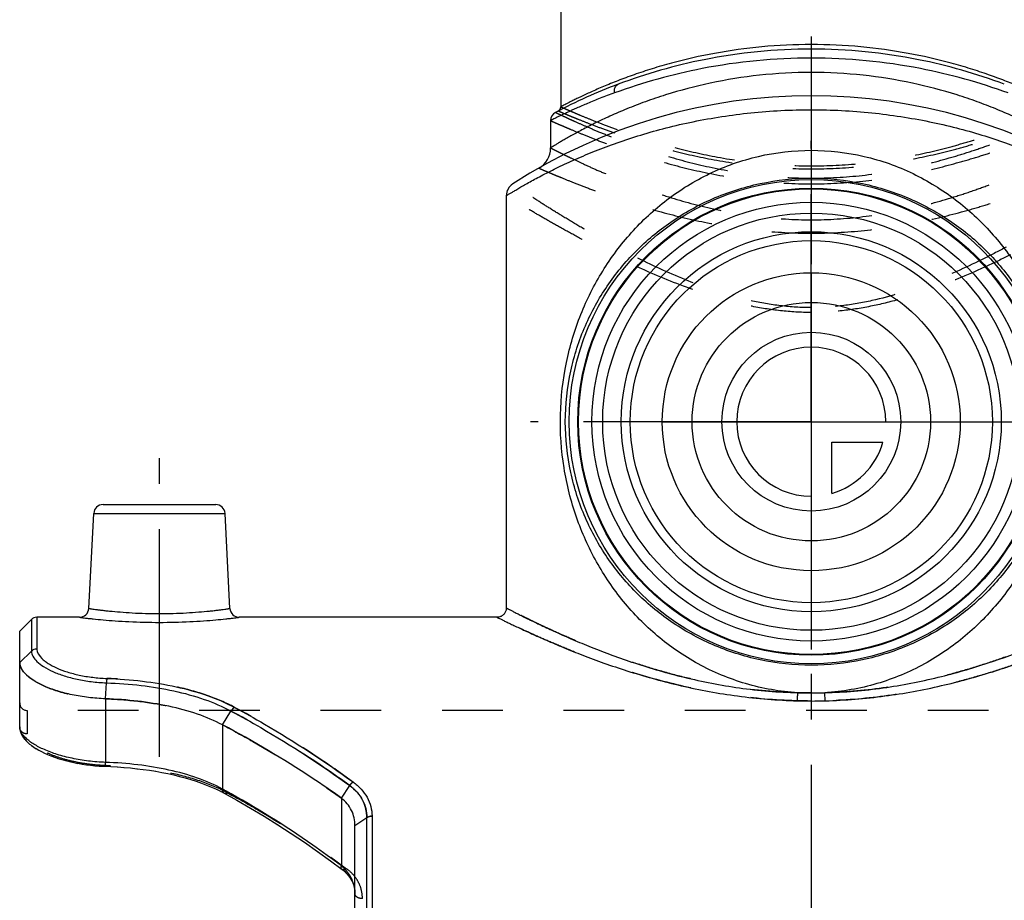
# Model space of a CAD drawing. Header units: millimetres. Extents: x 0 to 1000, y 0 to 1000.
# Tile 2 of 5: x 415 to 521, y 423 to 518. Entities that reach past the tile are written whole.
import ezdxf

# ---------------------------------------------------------------- set-up
doc = ezdxf.new("R2010")
doc.units = ezdxf.units.MM
doc.header["$LTSCALE"] = 65.185185
doc.linetypes.add('CENTER', pattern=[0.6, 0.375, -0.075, 0.075, -0.075])
doc.linetypes.add('HIDDEN', pattern=[0.2, 0.1, -0.1])
for name, color, linetype in [('ACHSEN_S', 7, 'CONTINUOUS'), ('FASEN', 7, 'CONTINUOUS'), ('FLAECHEN', 7, 'CONTINUOUS'), ('KOERPER', 7, 'CONTINUOUS'), ('KONST.EL_MIT_GEO', 7, 'CONTINUOUS'), ('KURVEN', 7, 'CONTINUOUS')]:
    doc.layers.add(name, color=color, linetype=linetype)

msp = doc.modelspace()

# ---------------------------------------------------------------- linework, layer by layer
at = {"layer": 'ACHSEN_S', "color": 40, "linetype": 'CENTER'}
msp.add_line((500, 633.35), (500, 366.65), dxfattribs=at)
at = {"layer": 'FASEN', "color": 7, "linetype": 'Continuous'}
for p, q in [((415, 452.15), (416.27, 453.42)), ((415, 448.81), (415, 452.15))]:
    msp.add_line(p, q, dxfattribs=at)
for radius in [25, 23.56]:
    msp.add_circle((500, 474.65), radius, dxfattribs=at)
at = {"layer": 'FASEN', "color": 8, "linetype": 'HIDDEN'}
for points, knots in [([(415, 448.81), (415, 448.59), (415.16, 448.08), (415.71, 447.42), (416.57, 446.79), (417.7, 446.21), (419.08, 445.7), (420.66, 445.29), (422.4, 445.01), (423.6, 444.92), (424.22, 444.9)], [0, 0, 0, 0, 0.063749, 0.14288, 0.242483, 0.363082, 0.502909, 0.658499, 0.825757, 1, 1, 1, 1]), ([(424.22, 444.9), (425.37, 444.86), (427.66, 444.69), (430.97, 444.17), (434.03, 443.34), (435.93, 442.55), (436.79, 442.09)], [0, 0, 0, 0, 0.267892, 0.528406, 0.774142, 1, 1, 1, 1]), ([(436.79, 442.09), (437.88, 441.52), (442.26, 439.12), (446.47, 436.42), (449.54, 434.24)], [0, 0, 0, 0, 0.246362, 1, 1, 1, 1])]:
    msp.add_open_spline(points, degree=3, knots=knots, dxfattribs=at)
at = {"layer": 'FASEN', "color": 7, "linetype": 'Continuous'}
for points, knots in [([(424.22, 444.9), (423.6, 444.92), (422.4, 445.01), (420.67, 445.29), (419.09, 445.7), (417.7, 446.2), (416.57, 446.79), (415.72, 447.42), (415.16, 448.08), (415, 448.59), (415, 448.81)], [0, 0, 0, 0, 0.173461, 0.340764, 0.496596, 0.636501, 0.757259, 0.856993, 0.936198, 1, 1, 1, 1]), ([(436.79, 442.09), (435.92, 442.55), (434.03, 443.34), (430.96, 444.17), (427.65, 444.69), (425.37, 444.86), (424.22, 444.9)], [0, 0, 0, 0, 0.226552, 0.472248, 0.732768, 1, 1, 1, 1]), ([(449.54, 434.24), (448.5, 434.97), (444.39, 437.8), (440.09, 440.36), (436.79, 442.09)], [0, 0, 0, 0, 0.253526, 1, 1, 1, 1]), ([(451, 431.29), (451, 431.84), (450.75, 432.99), (449.99, 433.88), (449.54, 434.24)], [0, 0, 0, 0, 0.4882, 1, 1, 1, 1])]:
    msp.add_open_spline(points, degree=3, knots=knots, dxfattribs=at)
at = {"layer": 'FLAECHEN', "color": 7, "linetype": 'Continuous'}
for p, q in [((472, 506.98), (472, 504.05)), ((467.25, 498.92), (467.25, 454.65))]:
    msp.add_line(p, q, dxfattribs=at)
msp.add_circle((500, 474.65), 19.44, dxfattribs=at)
at = {"layer": 'KOERPER', "color": 40, "linetype": 'CENTER'}
for p, q in [((500, 474.65), (500, 504.81)), ((500, 474.65), (469.84, 474.65)), ((500, 474.65), (530.16, 474.65)), ((500, 474.65), (500, 444.49)), ((430, 438.65), (430, 470.75))]:
    msp.add_line(p, q, dxfattribs=at)
at = {"layer": 'KOERPER', "color": 7, "linetype": 'Continuous'}
for p, q in [((421.42, 453.65), (416.83, 453.65)), ((466.25, 453.65), (438.58, 453.65))]:
    msp.add_line(p, q, dxfattribs=at)
at = {"layer": 'KOERPER', "color": 8, "linetype": 'HIDDEN'}
msp.add_line((584.2, 443.65), (415.8, 443.65), dxfattribs=at)
at = {"layer": 'KOERPER', "color": 7, "linetype": 'Continuous'}
for radius in [26, 25.08]:
    msp.add_circle((500, 474.65), radius, dxfattribs=at)
at = {"layer": 'KONST.EL_MIT_GEO', "color": 7, "linetype": 'Continuous'}
for p, q in [((473.1, 564.15), (473.1, 508.47)), ((423.95, 465.75), (436.05, 465.75)), ((422.42, 454.6), (422.95, 464.8)), ((422.95, 464.8), (437.05, 464.8)), ((437.58, 454.6), (437.05, 464.8)), ((416.83, 453.65), (416.83, 450.24)), ((416.27, 453.42), (416.27, 450.01)), ((415, 448.81), (416.27, 450.01)), ((415, 441.88), (415, 448.81)), ((424.22, 444.9), (424.31, 446.61)), ((424.22, 444.9), (424.22, 438.07)), ((436.79, 442.09), (437.68, 443.58)), ((436.79, 442.09), (436.79, 435.2)), ((415.29, 440.9), (415.41, 440.72)), ((415.41, 440.72), (415.55, 440.54)), ((415.54, 440.55), (415.71, 440.37)), ((415.7, 440.38), (415.88, 440.2)), ((415.87, 440.21), (416.07, 440.03)), ((416.06, 440.04), (416.29, 439.87)), ((416.28, 439.87), (416.52, 439.7)), ((416.51, 439.71), (416.78, 439.54)), ((416.76, 439.55), (417.05, 439.38)), ((417.04, 439.39), (417.35, 439.22)), ((417.34, 439.23), (417.67, 439.07)), ((417.65, 439.07), (418, 438.92)), ((417.99, 438.92), (418.36, 438.77)), ((418.34, 438.78), (418.73, 438.63)), ((418.72, 438.64), (419.12, 438.5)), ((419.11, 438.5), (419.53, 438.37)), ((419.51, 438.38), (419.95, 438.26)), ((419.93, 438.26), (420.38, 438.15)), ((420.36, 438.15), (420.81, 438.05)), ((420.8, 438.06), (421.26, 437.96)), ((421.25, 437.97), (421.72, 437.89)), ((421.7, 437.89), (422.17, 437.82)), ((422.16, 437.82), (422.63, 437.76)), ((422.61, 437.76), (423.09, 437.71)), ((423.07, 437.71), (423.54, 437.68)), ((423.53, 437.68), (423.99, 437.65)), ((423.98, 437.65), (424.78, 437.62)), ((449.54, 434.24), (450.44, 435.58)), ((449.54, 434.24), (449.54, 426.95)), ((451, 431.29), (452.27, 432.15)), ((452.27, 411.08), (452.27, 432.15)), ((452.83, 432.32), (452.83, 411.08)), ((451, 401.3), (451, 431.29))]:
    msp.add_line(p, q, dxfattribs=at)
at = {"layer": 'KONST.EL_MIT_GEO', "color": 8, "linetype": 'HIDDEN'}
for p, q in [((415.8, 443.65), (415.8, 441.12)), ((415, 441.81), (415, 441.81)), ((424.25, 437.73), (424.28, 437.72)), ((424.25, 437.73), (424.28, 437.72)), ((424.77, 437.62), (424.78, 437.62)), ((425.48, 437.58), (425.49, 437.58)), ((426.18, 437.53), (426.2, 437.53)), ((426.88, 437.47), (426.9, 437.47)), ((427.57, 437.4), (427.59, 437.39)), ((428.25, 437.31), (428.27, 437.31)), ((428.93, 437.22), (428.95, 437.22)), ((429.6, 437.11), (429.61, 437.11)), ((430.25, 436.99), (430.27, 436.99)), ((430.9, 436.87), (430.92, 436.86)), ((431.54, 436.73), (431.55, 436.72)), ((432.16, 436.57), (432.17, 436.57)), ((432.77, 436.41), (432.78, 436.41)), ((433.36, 436.24), (433.38, 436.23)), ((433.94, 436.05), (433.96, 436.04)), ((434.51, 435.85), (434.52, 435.85)), ((435.06, 435.64), (435.07, 435.64)), ((435.6, 435.42), (435.61, 435.41)), ((436.11, 435.19), (436.13, 435.18)), ((436.61, 434.94), (436.62, 434.94)), ((438.31, 434.01), (438.32, 434.01)), ((439.78, 433.17), (439.79, 433.16)), ((441.24, 432.29), (441.25, 432.29)), ((442.69, 431.39), (442.7, 431.38)), ((452.83, 432.3), (452.83, 432.32)), ((444.13, 430.46), (444.14, 430.45)), ((445.56, 429.5), (445.57, 429.49)), ((446.97, 428.52), (446.98, 428.51)), ((448.36, 427.51), (448.37, 427.5)), ((449.68, 426.53), (449.69, 426.52)), ((449.85, 426.39), (449.86, 426.38)), ((450.01, 426.23), (450.02, 426.22)), ((450.17, 426.07), (450.18, 426.06)), ((450.31, 425.9), (450.32, 425.89)), ((450.44, 425.73), (450.45, 425.72)), ((450.56, 425.54), (450.57, 425.53)), ((450.67, 425.35), (450.67, 425.34)), ((450.76, 425.15), (450.76, 425.14)), ((450.84, 424.95), (450.84, 424.94)), ((450.9, 424.74), (450.9, 424.73)), ((450.95, 424.52), (450.95, 424.51)), ((450.98, 424.3), (450.98, 424.28)), ((451, 424.07), (451, 424.05)), ((451.8, 411.09), (451.8, 423.44))]:
    msp.add_line(p, q, dxfattribs=at)
at = {"layer": 'KONST.EL_MIT_GEO', "color": 7, "linetype": 'Continuous'}
for points in [[(467.25, 454.65), (467.25, 454.58), (467.24, 454.5), (467.22, 454.42), (467.2, 454.35), (467.18, 454.27), (467.14, 454.2), (467.1, 454.13), (467.06, 454.06), (467.01, 454), (466.95, 453.94), (466.89, 453.88), (466.83, 453.83), (466.76, 453.79), (466.69, 453.75), (466.61, 453.72), (466.54, 453.69), (466.46, 453.67), (466.38, 453.66), (466.3, 453.65), (466.25, 453.65)], [(415, 441.88), (415, 441.8), (415.02, 441.62), (415.06, 441.44), (415.12, 441.25), (415.2, 441.07)], [(415, 441.81), (415.02, 441.63), (415.06, 441.45), (415.12, 441.26), (415.19, 441.08), (415.3, 440.89)], [(424.78, 437.62), (425.49, 437.58), (426.2, 437.53), (426.9, 437.47), (427.59, 437.39), (428.27, 437.31), (428.95, 437.22), (429.61, 437.11), (430.27, 436.99), (430.92, 436.86), (431.55, 436.72), (432.17, 436.57), (432.78, 436.41), (433.38, 436.23), (433.96, 436.04), (434.52, 435.85), (435.07, 435.64), (435.61, 435.41), (436.13, 435.18), (436.62, 434.94), (436.97, 434.75)], [(436.97, 434.75), (438.32, 434.01), (439.79, 433.16), (441.25, 432.29), (442.7, 431.38), (444.14, 430.45), (445.57, 429.49), (446.98, 428.51), (448.37, 427.5), (449.62, 426.57)], [(449.62, 426.57), (449.69, 426.52), (449.86, 426.38), (450.02, 426.22), (450.18, 426.06), (450.32, 425.89), (450.45, 425.72), (450.57, 425.53), (450.67, 425.34), (450.76, 425.14), (450.84, 424.94), (450.9, 424.73), (450.95, 424.51), (450.98, 424.28), (451, 424.05), (451, 423.95)]]:
    msp.add_lwpolyline(points, dxfattribs=at)
for radius in [22.4, 20.4]:
    msp.add_circle((500, 474.65), radius, dxfattribs=at)
for centre, radius, start, end in [((500, 455.65), 59, 110.5711, 117.7437), ((500, 450.65), 59, 57.0793, 122.9207), ((473, 506.98), 1, 117.7438, 179.9999), ((472.6, 508.47), 0.5, 297.4195, 0.0002), ((469.5, 504.05), 2.5, 299.7314, 0), ((468.75, 498.92), 1.5, 122.9208, 180), ((423.95, 464.75), 1, 90, 177), ((436.05, 464.75), 1, 3, 90), ((416.83, 452.85), 0.8, 90, 135), ((421.42, 454.65), 1, 269.9992, 357.0002), ((438.58, 454.65), 1, 182.9998, 270.0008), ((500.01, 581.18), 135.64, 269.3825, 269.9965), ((499.99, 581.18), 135.64, 270.0034, 270.6175), ((500, 503.48), 58.81, 268.537, 269.9965), ((500, 503.47), 58.81, 270.0035, 271.4631), ((392.35, 353.25), 93.22, 61.2986, 61.5287), ((446.85, 423.61), 4.29, 46.1921, 51.2279)]:
    msp.add_arc(centre, radius, start, end, dxfattribs=at)
at = {"layer": 'KONST.EL_MIT_GEO', "color": 8, "linetype": 'HIDDEN'}
for centre, radius, start, end in [((415.8, 444.45), 0.8, 180, 270), ((429.43, 419.96), 16.81, 61.873, 62.9797), ((447.02, 423.95), 3.98, 359.9991, 1.8891)]:
    msp.add_arc(centre, radius, start, end, dxfattribs=at)
at = {"layer": 'KONST.EL_MIT_GEO', "color": 7, "linetype": 'Continuous'}
for points, knots in [([(526.9, 508.47), (526.9, 508.47), (526.88, 508.47), (526.86, 508.49), (526.82, 508.51), (526.76, 508.54), (526.69, 508.58), (526.55, 508.65), (526.35, 508.75), (526.05, 508.9), (525.7, 509.09), (525.28, 509.29), (524.6, 509.62), (523.62, 510.08), (522.27, 510.66), (520.72, 511.29), (518.98, 511.93), (517.06, 512.57), (514.2, 513.4), (510.28, 514.29), (505.26, 514.99), (500, 515.23), (494.74, 514.99), (489.72, 514.29), (485.8, 513.4), (482.94, 512.57), (481.02, 511.93), (479.28, 511.29), (477.73, 510.66), (476.38, 510.08), (475.4, 509.62), (474.72, 509.29), (474.3, 509.09), (473.95, 508.9), (473.65, 508.75), (473.45, 508.65), (473.31, 508.58), (473.24, 508.54), (473.18, 508.51), (473.14, 508.49), (473.12, 508.47), (473.1, 508.47), (473.1, 508.47)], [0, 0, 0, 0, 0.000169, 0.000676, 0.001518, 0.002695, 0.004205, 0.006045, 0.010702, 0.016635, 0.023806, 0.032174, 0.041692, 0.063989, 0.090312, 0.120289, 0.15357, 0.189831, 0.228766, 0.313413, 0.404882, 0.5, 0.595119, 0.686587, 0.771234, 0.810169, 0.84643, 0.879711, 0.909688, 0.936011, 0.958308, 0.967826, 0.976194, 0.983365, 0.989298, 0.993955, 0.995795, 0.997305, 0.998482, 0.999324, 0.999831, 1, 1, 1, 1]), ([(500, 514.67), (496.14, 514.67), (489.07, 513.96), (482.26, 512.01), (479.27, 510.89)], [0, 0, 0, 0, 0.54697, 1, 1, 1, 1]), ([(520.72, 510.89), (517.73, 512.01), (510.93, 513.96), (503.86, 514.67), (500, 514.67)], [0, 0, 0, 0, 0.453079, 1, 1, 1, 1]), ([(500, 513.7), (496.08, 513.7), (488.88, 513), (481.93, 511.06), (478.87, 509.95)], [0, 0, 0, 0, 0.546147, 1, 1, 1, 1]), ([(521.13, 509.95), (518.07, 511.06), (511.12, 513), (503.92, 513.7), (500, 513.7)], [0, 0, 0, 0, 0.453853, 1, 1, 1, 1]), ([(500, 512.15), (498.14, 512.15), (494.5, 511.95), (489.26, 511.11), (485.19, 510.04), (482.22, 509.04), (480.23, 508.27), (478.43, 507.49), (476.82, 506.74), (475.61, 506.12), (474.76, 505.66), (474.2, 505.35), (473.7, 505.07), (473.26, 504.82), (472.89, 504.6), (472.58, 504.41), (472.36, 504.28), (472.22, 504.19), (472.15, 504.14), (472.09, 504.11), (472.04, 504.08), (472.02, 504.06), (472, 504.06), (472, 504.05)], [0, 0, 0, 0, 0.188711, 0.370182, 0.538349, 0.615906, 0.688341, 0.755069, 0.815446, 0.868752, 0.892503, 0.914174, 0.933655, 0.950832, 0.965594, 0.977838, 0.98747, 0.991281, 0.99441, 0.996851, 0.998599, 0.999649, 1, 1, 1, 1]), ([(528, 504.05), (528, 504.06), (527.98, 504.06), (527.96, 504.08), (527.91, 504.11), (527.85, 504.14), (527.78, 504.19), (527.64, 504.28), (527.42, 504.41), (527.11, 504.6), (526.74, 504.82), (526.3, 505.07), (525.8, 505.35), (525.24, 505.66), (524.39, 506.12), (523.18, 506.74), (521.57, 507.49), (519.77, 508.27), (517.78, 509.04), (514.81, 510.04), (510.74, 511.11), (505.5, 511.95), (501.86, 512.15), (500, 512.15)], [0, 0, 0, 0, 0.000351, 0.001401, 0.003149, 0.00559, 0.00872, 0.01253, 0.022162, 0.034406, 0.049168, 0.066345, 0.085826, 0.107498, 0.131248, 0.184554, 0.244932, 0.31166, 0.384095, 0.461652, 0.629818, 0.81129, 1, 1, 1, 1]), ([(478.87, 509.95), (478.85, 510.05), (478.84, 510.26), (478.91, 510.54), (479.05, 510.76), (479.19, 510.86), (479.27, 510.89)], [0, 0, 0, 0, 0.283377, 0.544674, 0.780928, 1, 1, 1, 1]), ([(478.87, 509.95), (478.35, 509.77), (477.38, 509.4), (476.02, 508.85), (474.85, 508.34), (473.99, 507.95), (473.4, 507.67), (473.04, 507.5), (472.73, 507.35), (472.48, 507.22), (472.3, 507.13), (472.18, 507.08), (472.12, 507.04), (472.07, 507.02), (472.03, 507), (472.01, 506.99), (472, 506.98), (472, 506.98)], [0, 0, 0, 0, 0.219394, 0.415948, 0.587592, 0.732163, 0.793619, 0.847504, 0.893574, 0.931605, 0.961401, 0.97316, 0.982804, 0.990319, 0.995694, 0.998923, 1, 1, 1, 1]), ([(467.25, 498.92), (467.25, 498.92), (467.26, 498.92), (467.27, 498.93), (467.3, 498.95), (467.35, 498.98), (467.42, 499.02), (467.51, 499.08), (467.67, 499.18), (467.93, 499.33), (468.29, 499.54), (468.72, 499.8), (469.23, 500.09), (469.82, 500.42), (470.47, 500.78), (471.47, 501.3), (472.88, 502.01), (474.76, 502.88), (476.87, 503.76), (479.2, 504.64), (481.73, 505.47), (484.46, 506.23), (488.37, 507.13), (493.57, 507.93), (497.83, 508.15), (500, 508.15)], [0, 0, 0, 0, 0.00035, 0.000787, 0.001398, 0.003142, 0.005578, 0.0087, 0.012503, 0.022112, 0.034326, 0.049053, 0.066187, 0.08562, 0.10724, 0.130936, 0.184131, 0.244409, 0.311058, 0.38345, 0.461004, 0.54316, 0.629334, 0.811036, 1, 1, 1, 1]), ([(500, 508.15), (502.17, 508.15), (506.43, 507.93), (511.63, 507.13), (515.54, 506.23), (518.27, 505.47), (520.8, 504.64), (523.13, 503.76), (525.24, 502.88), (527.12, 502.01), (528.53, 501.3), (529.53, 500.78), (530.18, 500.42), (530.77, 500.09), (531.28, 499.8), (531.71, 499.54), (532.07, 499.33), (532.33, 499.18), (532.49, 499.08), (532.58, 499.02), (532.65, 498.98), (532.7, 498.95), (532.73, 498.93), (532.74, 498.92), (532.75, 498.92), (532.75, 498.92)], [0, 0, 0, 0, 0.188964, 0.370666, 0.45684, 0.538996, 0.61655, 0.688942, 0.755592, 0.815869, 0.869064, 0.89276, 0.91438, 0.933813, 0.950947, 0.965674, 0.977888, 0.987497, 0.9913, 0.994422, 0.996858, 0.998602, 0.999213, 0.99965, 1, 1, 1, 1]), ([(498.55, 445.55), (496.65, 445.66), (492.94, 446.31), (487.82, 448.45), (483.39, 451.5), (479.72, 455.25), (476.79, 459.56), (474.62, 464.41), (473.27, 469.74), (472.89, 475.37), (473.53, 480.95), (475.09, 486.17), (477.46, 490.88), (480.57, 495.06), (484.44, 498.64), (489.05, 501.49), (494.32, 503.36), (498.1, 503.79), (500, 503.79)], [0, 0, 0, 0, 0.065696, 0.129468, 0.190998, 0.250909, 0.310373, 0.370919, 0.434121, 0.500007, 0.565404, 0.627822, 0.687936, 0.74738, 0.807607, 0.869675, 0.93401, 1, 1, 1, 1]), ([(500, 503.79), (501.9, 503.79), (505.68, 503.36), (510.95, 501.49), (515.56, 498.64), (519.43, 495.06), (522.54, 490.88), (524.91, 486.17), (526.47, 480.95), (527.11, 475.37), (526.73, 469.74), (525.38, 464.41), (523.21, 459.56), (520.28, 455.25), (516.61, 451.5), (512.18, 448.45), (507.06, 446.31), (503.35, 445.66), (501.45, 445.55)], [0, 0, 0, 0, 0.06599, 0.130325, 0.192393, 0.25262, 0.312064, 0.372178, 0.434596, 0.499993, 0.565879, 0.629081, 0.689627, 0.749091, 0.809002, 0.870532, 0.934304, 1, 1, 1, 1]), ([(500, 448.5), (498.15, 448.5), (494.51, 448.89), (489.39, 450.53), (484.88, 453.04), (481.06, 456.23), (477.96, 460.01), (475.56, 464.35), (473.97, 469.29), (473.39, 474.65), (473.97, 480.01), (475.56, 484.95), (477.96, 489.29), (481.06, 493.07), (484.88, 496.26), (489.39, 498.77), (494.51, 500.41), (498.15, 500.8), (500, 500.8)], [0, 0, 0, 0, 0.067179, 0.132266, 0.194414, 0.254053, 0.312447, 0.371481, 0.433586, 0.5, 0.566413, 0.628519, 0.687553, 0.745947, 0.805586, 0.867734, 0.932821, 1, 1, 1, 1]), ([(500, 500.8), (501.85, 500.8), (505.49, 500.41), (510.61, 498.77), (515.12, 496.26), (518.94, 493.07), (522.04, 489.29), (524.44, 484.95), (526.03, 480.01), (526.61, 474.65), (526.03, 469.29), (524.44, 464.35), (522.04, 460.01), (518.94, 456.23), (515.12, 453.04), (510.61, 450.53), (505.49, 448.89), (501.85, 448.5), (500, 448.5)], [0, 0, 0, 0, 0.067179, 0.132266, 0.194414, 0.254053, 0.312447, 0.371481, 0.433587, 0.5, 0.566413, 0.628519, 0.687553, 0.745947, 0.805586, 0.867734, 0.932821, 1, 1, 1, 1]), ([(467.25, 454.65), (467.25, 454.65), (467.27, 454.64), (467.29, 454.63), (467.34, 454.6), (467.41, 454.57), (467.5, 454.52), (467.65, 454.44), (467.89, 454.32), (468.23, 454.15), (468.65, 453.94), (469.13, 453.69), (469.92, 453.31), (471.06, 452.76), (472.62, 452.03), (474.41, 451.24), (476.43, 450.41), (478.65, 449.56), (481.95, 448.4), (486.49, 447.09), (492.35, 445.95), (496.45, 445.6), (498.55, 445.55)], [0, 0, 0, 0, 0.000332, 0.001327, 0.002983, 0.005298, 0.00827, 0.011892, 0.021068, 0.032776, 0.04695, 0.063518, 0.082398, 0.126737, 0.179228, 0.239117, 0.305671, 0.378196, 0.456047, 0.625262, 0.808446, 1, 1, 1, 1]), ([(501.45, 445.55), (503.55, 445.6), (507.65, 445.95), (513.51, 447.09), (518.81, 448.62), (522.79, 450.08), (525.59, 451.24), (527.38, 452.03), (528.94, 452.76), (530.25, 453.38), (531.17, 453.84), (531.77, 454.15), (532.11, 454.32), (532.38, 454.46), (532.55, 454.55), (532.66, 454.6), (532.71, 454.63), (532.74, 454.64), (532.75, 454.65)], [0, 0, 0, 0, 0.191556, 0.374742, 0.54396, 0.69432, 0.760875, 0.820766, 0.873258, 0.917599, 0.953047, 0.967222, 0.97893, 0.988107, 0.994701, 0.997017, 0.998673, 1, 1, 1, 1]), ([(421.42, 453.65), (421.43, 453.65), (421.49, 453.64), (421.61, 453.63), (421.82, 453.6), (422.1, 453.57), (422.47, 453.52), (423.09, 453.46), (424.02, 453.36), (425.31, 453.26), (427.32, 453.14), (430, 453.08), (432.68, 453.14), (434.69, 453.26), (435.98, 453.36), (436.91, 453.46), (437.53, 453.52), (437.9, 453.57), (438.18, 453.6), (438.39, 453.63), (438.51, 453.64), (438.57, 453.65), (438.58, 453.65)], [0, 0, 0, 0, 0.002454, 0.009786, 0.021912, 0.038692, 0.059938, 0.085417, 0.147959, 0.223779, 0.309935, 0.5, 0.690066, 0.776221, 0.852041, 0.914583, 0.940063, 0.961308, 0.978089, 0.990214, 0.997546, 1, 1, 1, 1]), ([(422.42, 454.6), (422.42, 454.6), (422.43, 454.6), (422.46, 454.59), (422.5, 454.59), (422.57, 454.58), (422.65, 454.56), (422.79, 454.54), (423.01, 454.51), (423.33, 454.47), (423.71, 454.42), (424.15, 454.37), (424.85, 454.3), (425.83, 454.21), (427.13, 454.12), (428.53, 454.06), (430, 454.03), (431.47, 454.06), (432.87, 454.12), (434.17, 454.21), (435.15, 454.3), (435.85, 454.37), (436.29, 454.42), (436.67, 454.47), (436.99, 454.51), (437.21, 454.54), (437.35, 454.56), (437.43, 454.58), (437.5, 454.59), (437.54, 454.59), (437.57, 454.6), (437.58, 454.6), (437.58, 454.6)], [0, 0, 0, 0, 0.000607, 0.002422, 0.005442, 0.00966, 0.015064, 0.021639, 0.038233, 0.05927, 0.084538, 0.113788, 0.146734, 0.222429, 0.308769, 0.402491, 0.5, 0.597509, 0.691231, 0.777571, 0.853266, 0.886212, 0.915462, 0.94073, 0.961767, 0.978361, 0.984936, 0.99034, 0.994558, 0.997578, 0.999393, 1, 1, 1, 1]), ([(466.25, 453.65), (466.25, 453.65), (466.27, 453.64), (466.3, 453.63), (466.35, 453.6), (466.45, 453.55), (466.64, 453.46), (466.92, 453.32), (467.27, 453.15), (467.71, 452.94), (468.21, 452.7), (469.03, 452.31), (470.22, 451.77), (471.84, 451.05), (473.7, 450.27), (475.78, 449.44), (478.08, 448.6), (481.49, 447.47), (486.16, 446.19), (492.16, 445.08), (496.36, 444.74), (498.5, 444.68)], [0, 0, 0, 0, 0.000334, 0.001335, 0.003003, 0.005334, 0.011971, 0.021206, 0.032987, 0.047247, 0.063911, 0.082896, 0.127459, 0.18018, 0.240284, 0.307021, 0.379678, 0.457593, 0.626678, 0.809323, 1, 1, 1, 1]), ([(501.5, 444.68), (503.64, 444.74), (507.84, 445.08), (513.84, 446.19), (519.3, 447.69), (523.4, 449.12), (526.3, 450.27), (528.16, 451.05), (529.78, 451.77), (531.14, 452.39), (532.1, 452.85), (532.73, 453.15), (533.08, 453.32), (533.36, 453.46), (533.56, 453.56), (533.68, 453.62), (533.74, 453.64), (533.75, 453.65)], [0, 0, 0, 0, 0.190679, 0.373326, 0.542413, 0.69297, 0.759707, 0.819813, 0.872535, 0.9171, 0.95275, 0.967011, 0.978792, 0.988028, 0.994665, 0.998664, 1, 1, 1, 1]), ([(416.27, 450.01), (416.26, 449.83), (416.4, 449.4), (416.88, 448.83), (417.61, 448.29), (418.59, 447.78), (419.8, 447.33), (421.19, 446.97), (422.71, 446.71), (423.77, 446.63), (424.31, 446.61)], [0, 0, 0, 0, 0.061381, 0.138777, 0.237368, 0.357706, 0.497911, 0.654642, 0.82363, 1, 1, 1, 1]), ([(416.83, 450.24), (416.73, 450.24), (416.52, 450.2), (416.34, 450.08), (416.27, 450.01)], [0, 0, 0, 0, 0.503263, 1, 1, 1, 1]), ([(416.83, 450.24), (416.84, 449.85), (417.19, 449.36), (417.7, 448.94), (418.21, 448.58), (419.01, 448.17), (420.14, 447.75), (421.43, 447.41), (422.86, 447.18), (423.85, 447.1), (424.36, 447.08)], [0, 0, 0, 0, 0.135768, 0.182341, 0.23443, 0.354832, 0.495323, 0.652642, 0.822521, 1, 1, 1, 1]), ([(424.36, 447.08), (424.35, 447.02), (424.33, 446.86), (424.32, 446.71), (424.31, 446.61)], [0, 0, 0, 0, 0.411976, 1, 1, 1, 1]), ([(424.31, 446.61), (425.56, 446.57), (427.99, 446.39), (431.51, 445.82), (434.76, 444.93), (436.77, 444.08), (437.68, 443.58)], [0, 0, 0, 0, 0.269691, 0.529476, 0.773961, 1, 1, 1, 1]), ([(424.36, 447.08), (425.63, 447.04), (428.13, 446.85), (431.75, 446.26), (435.08, 445.35), (437.14, 444.48), (438.08, 443.97)], [0, 0, 0, 0, 0.270013, 0.529924, 0.77429, 1, 1, 1, 1]), ([(498.5, 444.68), (498.51, 444.81), (498.53, 445.09), (498.54, 445.38), (498.55, 445.55)], [0, 0, 0, 0, 0.423598, 1, 1, 1, 1]), ([(501.5, 444.68), (501.49, 444.81), (501.47, 445.09), (501.46, 445.38), (501.45, 445.55)], [0, 0, 0, 0, 0.423592, 1, 1, 1, 1]), ([(438.08, 443.97), (438.04, 443.96), (437.88, 443.85), (437.76, 443.71), (437.68, 443.58)], [0, 0, 0, 0, 0.228115, 1, 1, 1, 1]), ([(437.68, 443.58), (438.76, 443.01), (443.15, 440.56), (447.36, 437.81), (450.44, 435.58)], [0, 0, 0, 0, 0.243874, 1, 1, 1, 1]), ([(438.08, 443.97), (439.15, 443.4), (443.53, 440.95), (447.72, 438.19), (450.79, 435.97)], [0, 0, 0, 0, 0.243793, 1, 1, 1, 1]), ([(424.22, 438.07), (423.6, 438.09), (422.4, 438.19), (420.66, 438.47), (419.08, 438.88), (417.7, 439.39), (416.71, 439.89), (416.07, 440.32), (415.45, 440.83), (415, 441.41), (415, 441.88)], [0, 0, 0, 0, 0.176313, 0.345599, 0.503134, 0.644555, 0.766198, 0.818824, 0.865765, 1, 1, 1, 1]), ([(436.79, 435.2), (435.92, 435.67), (434.03, 436.48), (430.97, 437.32), (427.66, 437.86), (425.38, 438.03), (424.22, 438.07)], [0, 0, 0, 0, 0.227303, 0.472103, 0.731379, 1, 1, 1, 1]), ([(424.25, 437.64), (424.25, 437.64), (424.24, 437.65), (424.23, 437.67), (424.23, 437.71), (424.22, 437.79), (424.22, 437.91), (424.22, 438.01), (424.22, 438.07)], [0, 0, 0, 0, 0.024352, 0.077902, 0.162892, 0.278459, 0.593419, 1, 1, 1, 1]), ([(450.44, 435.58), (450.46, 435.62), (450.51, 435.72), (450.63, 435.85), (450.74, 435.93), (450.79, 435.97)], [0, 0, 0, 0, 0.260563, 0.643025, 1, 1, 1, 1]), ([(450.44, 435.58), (450.72, 435.37), (451.25, 434.9), (451.84, 434.05), (452.19, 433.12), (452.27, 432.47), (452.27, 432.15)], [0, 0, 0, 0, 0.266453, 0.517692, 0.759791, 1, 1, 1, 1]), ([(450.79, 435.97), (451.1, 435.74), (451.67, 435.25), (452.33, 434.35), (452.73, 433.36), (452.83, 432.67), (452.83, 432.32)], [0, 0, 0, 0, 0.267596, 0.519248, 0.760944, 1, 1, 1, 1]), ([(436.97, 434.75), (436.91, 434.79), (436.8, 434.93), (436.78, 435.1), (436.79, 435.2)], [0, 0, 0, 0, 0.444278, 1, 1, 1, 1]), ([(449.54, 426.95), (448.52, 427.72), (444.53, 430.63), (440.34, 433.25), (437.12, 435.02)], [0, 0, 0, 0, 0.25669, 1, 1, 1, 1]), ([(452.27, 432.15), (452.3, 432.18), (452.47, 432.29), (452.68, 432.32), (452.83, 432.32)], [0, 0, 0, 0, 0.239153, 1, 1, 1, 1]), ([(449.62, 426.57), (449.57, 426.61), (449.51, 426.74), (449.52, 426.88), (449.54, 426.95)], [0, 0, 0, 0, 0.430378, 1, 1, 1, 1]), ([(451, 424.08), (450.98, 424.56), (450.77, 425.54), (450.18, 426.36), (449.82, 426.7)], [0, 0, 0, 0, 0.491587, 1, 1, 1, 1])]:
    msp.add_open_spline(points, degree=3, knots=knots, dxfattribs=at)
at = {"layer": 'KONST.EL_MIT_GEO', "color": 8, "linetype": 'HIDDEN'}
for points, knots in [([(472.53, 507.87), (472.54, 507.87), (472.55, 507.86), (472.57, 507.85), (472.62, 507.83), (472.67, 507.8), (472.75, 507.76), (472.88, 507.7), (473.09, 507.6), (473.39, 507.46), (473.75, 507.29), (474.17, 507.09), (474.86, 506.78), (475.86, 506.34), (477.23, 505.76), (478.8, 505.12), (480.58, 504.46), (482.54, 503.78), (485.46, 502.86), (489.45, 501.84), (494.59, 501), (498.17, 500.8), (500, 500.8)], [0, 0, 0, 0, 0.000327, 0.001305, 0.002932, 0.005208, 0.00813, 0.011693, 0.020724, 0.032257, 0.046235, 0.062592, 0.081257, 0.125186, 0.17735, 0.237045, 0.303573, 0.376249, 0.454411, 0.62455, 0.808542, 1, 1, 1, 1]), ([(472.83, 508.02), (472.83, 508.02), (472.84, 508.01), (472.87, 508.01), (472.91, 507.99), (473, 507.95), (473.16, 507.88), (473.39, 507.78), (473.69, 507.66), (474.05, 507.5), (474.48, 507.33), (475.17, 507.05), (476.17, 506.65), (477.54, 506.13), (479.11, 505.57), (480.88, 504.98), (482.83, 504.38), (485.72, 503.58), (489.67, 502.69), (494.71, 501.97), (500, 501.71), (505.29, 501.97), (510.33, 502.69), (514.28, 503.58), (517.17, 504.38), (519.12, 504.98), (520.89, 505.57), (522.46, 506.13), (523.83, 506.65), (524.83, 507.05), (525.52, 507.33), (525.95, 507.5), (526.31, 507.66), (526.61, 507.78), (526.84, 507.88), (527, 507.95), (527.09, 507.99), (527.13, 508.01), (527.16, 508.01), (527.17, 508.02), (527.17, 508.02)], [0, 0, 0, 0, 0.000165, 0.000657, 0.001477, 0.002624, 0.005891, 0.010438, 0.016244, 0.023278, 0.031506, 0.04089, 0.062961, 0.089144, 0.119081, 0.152416, 0.188802, 0.227903, 0.312906, 0.40466, 0.5, 0.595341, 0.687094, 0.772097, 0.811198, 0.847584, 0.880919, 0.910856, 0.93704, 0.95911, 0.968494, 0.976722, 0.983756, 0.989562, 0.99411, 0.997376, 0.998523, 0.999343, 0.999835, 1, 1, 1, 1]), ([(473.1, 508.47), (473.1, 508.46), (473.12, 508.46), (473.14, 508.45), (473.18, 508.43), (473.24, 508.4), (473.31, 508.37), (473.45, 508.31), (473.65, 508.22), (473.95, 508.09), (474.3, 507.94), (474.72, 507.76), (475.4, 507.47), (476.39, 507.07), (477.74, 506.54), (479.29, 505.97), (481.04, 505.36), (482.97, 504.75), (485.83, 503.94), (489.74, 503.03), (494.75, 502.29), (500, 502.03), (505.25, 502.29), (510.26, 503.03), (514.17, 503.94), (517.03, 504.75), (518.96, 505.36), (520.71, 505.97), (522.26, 506.54), (523.61, 507.07), (524.6, 507.47), (525.28, 507.76), (525.7, 507.94), (526.05, 508.09), (526.35, 508.22), (526.55, 508.31), (526.69, 508.37), (526.76, 508.4), (526.82, 508.43), (526.86, 508.45), (526.88, 508.46), (526.9, 508.46), (526.9, 508.47)], [0, 0, 0, 0, 0.000164, 0.000655, 0.001473, 0.002616, 0.004083, 0.005872, 0.010406, 0.016194, 0.023208, 0.031415, 0.040776, 0.062799, 0.088936, 0.118832, 0.152135, 0.188501, 0.227596, 0.312637, 0.404499, 0.5, 0.595501, 0.687363, 0.772404, 0.811499, 0.847865, 0.881168, 0.911064, 0.937201, 0.959224, 0.968585, 0.976792, 0.983806, 0.989594, 0.994128, 0.995917, 0.997384, 0.998527, 0.999345, 0.999836, 1, 1, 1, 1]), ([(500, 500.8), (501.83, 500.8), (505.41, 501), (510.55, 501.84), (514.54, 502.86), (517.46, 503.78), (519.42, 504.46), (521.2, 505.12), (522.77, 505.76), (524.14, 506.34), (525.14, 506.78), (525.83, 507.09), (526.25, 507.29), (526.61, 507.46), (526.91, 507.6), (527.12, 507.7), (527.25, 507.76), (527.33, 507.8), (527.38, 507.83), (527.43, 507.85), (527.45, 507.86), (527.46, 507.87), (527.47, 507.87)], [0, 0, 0, 0, 0.191458, 0.37545, 0.545589, 0.623751, 0.696427, 0.762955, 0.82265, 0.874814, 0.918743, 0.937407, 0.953765, 0.967743, 0.979276, 0.988307, 0.99187, 0.994792, 0.997068, 0.998695, 0.999673, 1, 1, 1, 1]), ([(472, 506.98), (472, 506.98), (472.02, 506.98), (472.04, 506.96), (472.08, 506.94), (472.14, 506.92), (472.22, 506.88), (472.36, 506.82), (472.57, 506.72), (472.88, 506.59), (473.25, 506.43), (473.69, 506.24), (474.4, 505.94), (475.43, 505.51), (476.83, 504.95), (478.45, 504.34), (480.27, 503.69), (482.27, 503.04), (485.25, 502.17), (489.32, 501.19), (494.53, 500.39), (498.15, 500.19), (500, 500.19)], [0, 0, 0, 0, 0.000329, 0.001313, 0.002951, 0.005241, 0.008181, 0.011766, 0.020851, 0.03245, 0.046503, 0.062944, 0.081696, 0.125809, 0.17815, 0.238003, 0.304654, 0.37741, 0.455599, 0.625601, 0.809172, 1, 1, 1, 1]), ([(500, 500.19), (501.85, 500.19), (505.47, 500.39), (510.68, 501.19), (514.75, 502.17), (517.73, 503.04), (519.73, 503.69), (521.55, 504.34), (523.17, 504.95), (524.57, 505.51), (525.6, 505.94), (526.31, 506.24), (526.75, 506.43), (527.12, 506.59), (527.43, 506.72), (527.64, 506.82), (527.78, 506.88), (527.86, 506.92), (527.92, 506.94), (527.96, 506.96), (527.98, 506.98), (528, 506.98), (528, 506.98)], [0, 0, 0, 0, 0.190828, 0.374399, 0.544401, 0.62259, 0.695346, 0.761997, 0.82185, 0.874191, 0.918304, 0.937056, 0.953497, 0.96755, 0.979149, 0.988234, 0.991819, 0.994759, 0.997049, 0.998687, 0.999671, 1, 1, 1, 1]), ([(472, 504.05), (472, 504.05), (472.02, 504.05), (472.04, 504.03), (472.08, 504.01), (472.15, 503.98), (472.22, 503.94), (472.36, 503.87), (472.58, 503.76), (472.89, 503.6), (473.26, 503.42), (473.7, 503.2), (474.41, 502.86), (475.44, 502.37), (476.84, 501.73), (478.46, 501.04), (480.27, 500.31), (482.26, 499.58), (485.23, 498.58), (489.29, 497.47), (494.51, 496.56), (498.15, 496.33), (500, 496.33)], [0, 0, 0, 0, 0.000336, 0.001343, 0.003019, 0.005361, 0.008367, 0.012031, 0.02131, 0.033143, 0.04746, 0.064185, 0.08323, 0.127913, 0.180742, 0.240945, 0.307777, 0.380534, 0.458552, 0.627796, 0.810304, 1, 1, 1, 1]), ([(500, 496.33), (501.85, 496.33), (505.49, 496.56), (510.71, 497.47), (514.77, 498.58), (517.74, 499.58), (519.73, 500.31), (521.54, 501.04), (523.16, 501.73), (524.56, 502.37), (525.59, 502.86), (526.3, 503.2), (526.74, 503.42), (527.11, 503.6), (527.42, 503.76), (527.64, 503.87), (527.78, 503.94), (527.85, 503.98), (527.92, 504.01), (527.96, 504.03), (527.98, 504.05), (528, 504.05), (528, 504.05)], [0, 0, 0, 0, 0.189696, 0.372204, 0.541448, 0.619466, 0.692223, 0.759055, 0.819258, 0.872087, 0.91677, 0.935815, 0.95254, 0.966857, 0.97869, 0.987969, 0.991633, 0.994639, 0.996981, 0.998657, 0.999664, 1, 1, 1, 1]), ([(470.74, 501.88), (470.74, 501.88), (470.76, 501.87), (470.78, 501.87), (470.83, 501.84), (470.9, 501.82), (470.98, 501.78), (471.13, 501.71), (471.36, 501.61), (471.7, 501.47), (472.1, 501.3), (472.57, 501.1), (473.33, 500.79), (474.43, 500.34), (475.93, 499.76), (477.64, 499.13), (479.55, 498.47), (481.65, 497.8), (484.76, 496.91), (488.97, 495.91), (494.36, 495.09), (498.1, 494.89), (500, 494.89)], [0, 0, 0, 0, 0.000341, 0.001363, 0.003063, 0.005438, 0.008487, 0.012202, 0.021605, 0.03359, 0.04808, 0.064993, 0.084235, 0.129317, 0.182521, 0.243046, 0.310124, 0.383032, 0.461091, 0.630026, 0.81164, 1, 1, 1, 1]), ([(500, 494.89), (501.9, 494.89), (505.64, 495.09), (511.03, 495.91), (515.24, 496.91), (518.35, 497.8), (520.45, 498.47), (522.36, 499.13), (524.07, 499.76), (525.57, 500.34), (526.67, 500.79), (527.43, 501.1), (527.9, 501.3), (528.3, 501.47), (528.64, 501.61), (528.87, 501.71), (529.02, 501.78), (529.1, 501.82), (529.17, 501.84), (529.22, 501.87), (529.24, 501.87), (529.26, 501.88), (529.26, 501.88)], [0, 0, 0, 0, 0.18836, 0.369974, 0.538909, 0.616968, 0.689876, 0.756954, 0.817479, 0.870683, 0.915765, 0.935007, 0.95192, 0.96641, 0.978395, 0.987798, 0.991513, 0.994562, 0.996937, 0.998637, 0.999659, 1, 1, 1, 1]), ([(500, 486.9), (498.9, 486.9), (496.71, 487.04), (492.47, 487.78), (487.54, 489.36), (482.98, 491.39), (479.65, 493.08), (477.39, 494.31), (475.34, 495.48), (473.5, 496.58), (471.89, 497.57), (470.71, 498.33), (469.9, 498.86), (469.39, 499.19), (468.96, 499.48), (468.6, 499.72), (468.35, 499.89), (468.19, 500), (468.1, 500.06), (468.03, 500.11), (467.98, 500.14), (467.95, 500.16), (467.94, 500.17), (467.93, 500.18)], [0, 0, 0, 0, 0.093846, 0.186734, 0.366419, 0.534178, 0.612113, 0.685214, 0.752759, 0.813955, 0.867953, 0.913858, 0.933494, 0.950773, 0.965593, 0.977861, 0.987493, 0.9913, 0.994425, 0.99686, 0.998603, 0.99965, 1, 1, 1, 1]), ([(532.07, 500.18), (532.06, 500.17), (532.05, 500.16), (532.02, 500.14), (531.97, 500.11), (531.9, 500.06), (531.81, 500), (531.65, 499.89), (531.4, 499.72), (531.04, 499.48), (530.61, 499.19), (530.1, 498.86), (529.29, 498.33), (528.11, 497.57), (526.5, 496.58), (524.66, 495.48), (522.61, 494.31), (520.35, 493.08), (517.02, 491.39), (512.46, 489.36), (507.53, 487.78), (503.29, 487.04), (501.1, 486.9), (500, 486.9)], [0, 0, 0, 0, 0.00035, 0.001397, 0.00314, 0.005575, 0.0087, 0.012507, 0.022139, 0.034407, 0.049226, 0.066506, 0.086142, 0.132047, 0.186044, 0.24724, 0.314784, 0.387885, 0.46582, 0.633579, 0.813265, 0.906153, 1, 1, 1, 1]), ([(500, 486.38), (498.89, 486.38), (496.69, 486.51), (493.45, 487.03), (490.32, 487.82), (486.41, 489.09), (482.75, 490.6), (479.34, 492.2), (477.03, 493.36), (474.92, 494.47), (473.02, 495.51), (471.36, 496.45), (470.14, 497.17), (469.3, 497.67), (468.77, 497.99), (468.32, 498.26), (467.95, 498.49), (467.69, 498.65), (467.52, 498.75), (467.43, 498.81), (467.35, 498.85), (467.3, 498.89), (467.27, 498.91), (467.25, 498.91), (467.25, 498.92)], [0, 0, 0, 0, 0.093627, 0.186334, 0.277321, 0.365932, 0.533631, 0.611566, 0.684684, 0.752263, 0.813512, 0.867582, 0.913577, 0.933262, 0.950591, 0.965459, 0.97777, 0.98744, 0.991262, 0.9944, 0.996846, 0.998596, 0.999649, 1, 1, 1, 1]), ([(532.75, 498.92), (532.75, 498.91), (532.73, 498.91), (532.7, 498.89), (532.65, 498.85), (532.57, 498.81), (532.48, 498.75), (532.31, 498.65), (532.05, 498.49), (531.68, 498.26), (531.23, 497.99), (530.7, 497.67), (529.86, 497.17), (528.64, 496.45), (526.98, 495.51), (525.08, 494.47), (522.97, 493.36), (520.66, 492.2), (517.25, 490.6), (513.59, 489.09), (509.68, 487.82), (506.55, 487.03), (503.31, 486.51), (501.11, 486.38), (500, 486.38)], [0, 0, 0, 0, 0.000351, 0.001404, 0.003154, 0.0056, 0.008738, 0.01256, 0.02223, 0.034541, 0.049409, 0.066737, 0.086422, 0.132417, 0.186487, 0.247736, 0.315314, 0.388432, 0.466367, 0.634067, 0.722677, 0.813665, 0.906372, 1, 1, 1, 1]), ([(500, 445.53), (497.83, 445.53), (493.57, 445.78), (488.4, 446.69), (484.49, 447.67), (481.78, 448.48), (479.25, 449.34), (476.92, 450.21), (474.81, 451.08), (472.92, 451.9), (471.5, 452.55), (470.49, 453.03), (469.83, 453.35), (469.24, 453.64), (468.73, 453.9), (468.29, 454.12), (467.93, 454.3), (467.67, 454.43), (467.51, 454.51), (467.42, 454.56), (467.35, 454.6), (467.3, 454.62), (467.27, 454.64), (467.26, 454.64), (467.25, 454.65), (467.25, 454.65)], [0, 0, 0, 0, 0.189533, 0.371881, 0.458444, 0.54103, 0.61902, 0.691786, 0.758664, 0.818942, 0.87186, 0.895312, 0.916627, 0.935709, 0.952464, 0.966807, 0.978659, 0.987952, 0.991622, 0.994631, 0.996977, 0.998656, 0.999244, 0.999664, 1, 1, 1, 1]), ([(532.75, 454.65), (532.75, 454.65), (532.72, 454.63), (532.71, 454.63), (532.65, 454.6), (532.58, 454.56), (532.49, 454.51), (532.33, 454.43), (532.07, 454.3), (531.71, 454.12), (531.27, 453.9), (530.76, 453.64), (529.93, 453.23), (528.73, 452.66), (527.08, 451.9), (525.2, 451.08), (523.08, 450.21), (520.75, 449.34), (518.22, 448.48), (515.51, 447.67), (511.61, 446.69), (506.43, 445.78), (502.17, 445.53), (500, 445.53)], [0, 0, 0, 0, 0.000336, 0.001344, 0.003023, 0.005369, 0.00838, 0.012049, 0.021343, 0.033195, 0.047537, 0.06429, 0.083369, 0.128123, 0.181025, 0.241291, 0.308162, 0.380927, 0.458922, 0.541514, 0.628084, 0.810449, 1, 1, 1, 1]), ([(500, 444.66), (497.78, 444.66), (493.43, 444.91), (487.17, 445.95), (482.29, 447.23), (478.71, 448.38), (476.3, 449.25), (474.11, 450.1), (472.15, 450.92), (470.44, 451.66), (469.19, 452.24), (468.33, 452.64), (467.79, 452.9), (467.33, 453.12), (466.96, 453.3), (466.66, 453.45), (466.47, 453.54), (466.35, 453.6), (466.3, 453.63), (466.27, 453.65), (466.25, 453.65)], [0, 0, 0, 0, 0.18866, 0.370446, 0.539408, 0.617461, 0.690362, 0.757429, 0.817932, 0.871092, 0.916096, 0.935289, 0.952147, 0.966581, 0.978512, 0.987868, 0.994593, 0.996956, 0.998646, 1, 1, 1, 1]), ([(533.75, 453.65), (533.75, 453.65), (533.72, 453.63), (533.71, 453.63), (533.64, 453.6), (533.57, 453.56), (533.48, 453.51), (533.31, 453.43), (533.04, 453.3), (532.67, 453.12), (532.21, 452.9), (531.67, 452.64), (530.81, 452.24), (529.56, 451.66), (527.85, 450.92), (525.89, 450.1), (523.7, 449.25), (521.29, 448.38), (518.68, 447.54), (515.88, 446.75), (511.87, 445.79), (506.57, 444.91), (502.22, 444.66), (500, 444.66)], [0, 0, 0, 0, 0.000339, 0.001354, 0.003044, 0.005407, 0.008438, 0.012133, 0.021489, 0.033419, 0.047852, 0.064707, 0.083895, 0.128886, 0.182027, 0.242515, 0.309574, 0.382472, 0.460527, 0.543091, 0.629532, 0.811328, 1, 1, 1, 1]), ([(424.36, 447.08), (424.35, 447.02), (424.33, 446.86), (424.32, 446.71), (424.31, 446.61)], [0, 0, 0, 0, 0.411934, 1, 1, 1, 1]), ([(438.08, 443.98), (437.14, 444.48), (435.08, 445.35), (431.75, 446.26), (428.13, 446.85), (425.63, 447.04), (424.36, 447.08)], [0, 0, 0, 0, 0.225744, 0.470136, 0.730035, 1, 1, 1, 1]), ([(450.44, 435.58), (449.39, 436.34), (445.28, 439.21), (440.98, 441.82), (437.68, 443.58)], [0, 0, 0, 0, 0.256266, 1, 1, 1, 1]), ([(450.8, 435.96), (449.76, 436.72), (445.65, 439.6), (441.36, 442.21), (438.08, 443.98)], [0, 0, 0, 0, 0.256352, 1, 1, 1, 1]), ([(415.8, 441.12), (415.7, 441.12), (415.49, 441.16), (415.22, 441.33), (415.04, 441.58), (415, 441.78), (415, 441.88)], [0, 0, 0, 0, 0.255337, 0.507537, 0.755326, 1, 1, 1, 1]), ([(424.28, 437.72), (423.72, 437.74), (422.61, 437.83), (421.03, 438.08), (419.57, 438.45), (418.3, 438.9), (417.39, 439.35), (416.79, 439.73), (416.44, 440.01), (416.16, 440.29), (415.91, 440.64), (415.8, 440.93), (415.8, 441.12)], [0, 0, 0, 0, 0.175912, 0.345039, 0.502725, 0.644513, 0.766478, 0.819125, 0.865919, 0.906888, 0.942357, 1, 1, 1, 1]), ([(424.28, 437.72), (424.27, 437.7), (424.27, 437.68), (424.26, 437.64), (424.25, 437.64)], [0, 0, 0, 0, 0.719465, 1, 1, 1, 1]), ([(424.28, 437.72), (424.27, 437.7), (424.27, 437.68), (424.26, 437.64), (424.25, 437.64)], [0, 0, 0, 0, 0.719454, 1, 1, 1, 1]), ([(437.35, 434.78), (436.45, 435.27), (434.48, 436.1), (431.29, 436.96), (427.86, 437.51), (425.48, 437.68), (424.28, 437.72)], [0, 0, 0, 0, 0.227585, 0.472573, 0.731749, 1, 1, 1, 1]), ([(450.44, 435.58), (450.46, 435.62), (450.52, 435.72), (450.64, 435.85), (450.74, 435.93), (450.8, 435.96)], [0, 0, 0, 0, 0.260838, 0.64332, 1, 1, 1, 1]), ([(452.27, 432.15), (452.27, 432.47), (452.19, 433.12), (451.84, 434.06), (451.25, 434.9), (450.72, 435.37), (450.44, 435.58)], [0, 0, 0, 0, 0.240261, 0.482374, 0.733583, 1, 1, 1, 1]), ([(437.35, 434.78), (437.29, 434.75), (437.16, 434.7), (437.03, 434.72), (436.97, 434.75)], [0, 0, 0, 0, 0.543267, 1, 1, 1, 1]), ([(437.35, 434.78), (438.44, 434.2), (442.84, 431.74), (447.04, 428.94), (450.1, 426.65)], [0, 0, 0, 0, 0.243445, 1, 1, 1, 1]), ([(452.27, 432.15), (452.3, 432.17), (452.48, 432.26), (452.68, 432.3), (452.83, 432.3)], [0, 0, 0, 0, 0.230626, 1, 1, 1, 1]), ([(450.1, 426.65), (450.06, 426.62), (449.97, 426.57), (449.81, 426.52), (449.68, 426.53), (449.62, 426.57)], [0, 0, 0, 0, 0.315107, 0.585656, 1, 1, 1, 1]), ([(450.1, 426.65), (450.06, 426.62), (449.97, 426.57), (449.81, 426.52), (449.68, 426.53), (449.62, 426.57)], [0, 0, 0, 0, 0.315107, 0.585656, 1, 1, 1, 1]), ([(451.8, 423.44), (451.8, 423.74), (451.73, 424.35), (451.4, 425.23), (450.85, 426.02), (450.37, 426.46), (450.1, 426.65)], [0, 0, 0, 0, 0.241238, 0.484165, 0.735293, 1, 1, 1, 1]), ([(451.8, 423.44), (451.7, 423.44), (451.5, 423.46), (451.24, 423.57), (451.05, 423.73), (451, 423.88), (451, 423.95)], [0, 0, 0, 0, 0.298004, 0.570436, 0.802123, 1, 1, 1, 1])]:
    msp.add_open_spline(points, degree=3, knots=knots, dxfattribs=at)
for points in [[(436.79, 435.2), (436.9, 435.14), (437.01, 435.08), (437.12, 435.02)], [(449.54, 426.95), (449.63, 426.87), (449.73, 426.79), (449.82, 426.7)], [(451, 424.08), (451, 424.04), (451, 424), (451, 423.95)]]:
    msp.add_open_spline(points, degree=3, dxfattribs=at)
at = {"layer": 'KURVEN', "color": 40, "linetype": 'Continuous'}
for p, q in [((500, 490.65), (500, 458.65)), ((484, 474.65), (516, 474.65)), ((502.2, 472.45), (507.69, 472.45)), ((502.2, 466.96), (502.2, 472.45))]:
    msp.add_line(p, q, dxfattribs=at)
for radius in [16, 12.8, 9.6]:
    msp.add_circle((500, 474.65), radius, dxfattribs=at)
for start, end in [(0, 270), (285.962, 344.038)]:
    msp.add_arc((500, 474.65), 8, start, end, dxfattribs=at)

doc.saveas('drawing.dxf')
